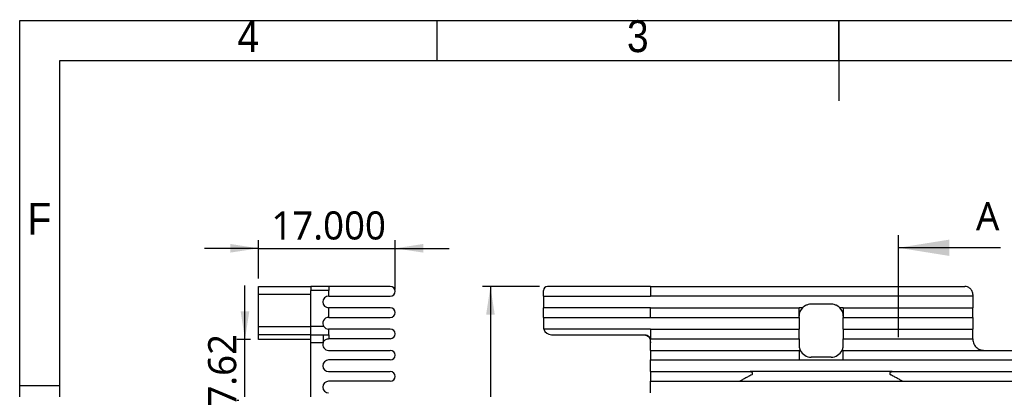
# Model space of a CAD drawing. Header units: millimetres. Extents: x 3 to 207, y 3 to 294.
# Tile 9 of 10: x 3 to 126, y 248 to 294. Entities that reach past the tile are written whole.
import ezdxf

# ---------------------------------------------------------------- set-up
doc = ezdxf.new("R2010")
doc.units = ezdxf.units.MM
for name, color, linetype in [('几何体', 7, 'Continuous'), ('剖面线', 4, 'Continuous'), ('尺寸', 3, 'Continuous'), ('注释', 7, 'Continuous'), ('草图直线', 1, 'Continuous')]:
    doc.layers.add(name, color=color, linetype=linetype)
doc.styles.add('SLDTEXTSTYLE1', font='Microsoft YaHei.ttf')
doc.styles.add('SLDTEXTSTYLE2', font='Gothic.ttf', dxfattribs={"width": 0.913})
doc.dimstyles.new('SLDDIMSTYLE1', dxfattribs={"dimtxt": 3.5, "dimasz": 3.5, "dimexe": 0, "dimexo": 0.0625, "dimgap": 0.875, "dimtad": 1, "dimrnd": 1e-09, "dimzin": 12, "dimdsep": 46, "dimtxsty": 'SLDTEXTSTYLE1', "dimsah": 1, "dimcen": 0.09, "dimadec": 0, "dimazin": 3, "dimtfac": 1, "dimtofl": 0, "dimtmove": 0, "dimatfit": 3, "dimfxl": 0, "dimfrac": 2, "dimtolj": 1, "dimtzin": 12, "dimarcsym": 0})
doc.dimstyles.new('SLDDIMSTYLE4', dxfattribs={"dimtxt": 3.5, "dimasz": 3.5, "dimexe": 0, "dimexo": 0.0625, "dimgap": 0.875, "dimtad": 1, "dimdec": 3, "dimrnd": 1e-09, "dimzin": 4, "dimdsep": 46, "dimtxsty": 'SLDTEXTSTYLE1', "dimsah": 1, "dimcen": 0.09, "dimadec": 0, "dimazin": 1, "dimtfac": 1, "dimtdec": 3, "dimtmove": 0, "dimatfit": 0, "dimfxl": 0, "dimfrac": 2, "dimtolj": 1, "dimtzin": 12, "dimarcsym": 0})
doc.dimstyles.new('SLDDIMSTYLE5', dxfattribs={"dimtxt": 3.5, "dimasz": 3.5, "dimexe": 0, "dimexo": 0.0625, "dimgap": 0.875, "dimtad": 1, "dimrnd": 1e-09, "dimzin": 12, "dimdsep": 46, "dimtxsty": 'SLDTEXTSTYLE1', "dimsah": 1, "dimcen": 0.09, "dimadec": 0, "dimazin": 3, "dimtfac": 1, "dimtmove": 0, "dimatfit": 0, "dimfxl": 0, "dimfrac": 2, "dimtolj": 1, "dimtzin": 12, "dimarcsym": 0})

# ---------------------------------------------------------------- blocks, each defined once
blk = doc.blocks.new('_D')
at = {"layer": '尺寸', "transparency": 16777216}
for p, q in [((67.71, 260.86), (60.61, 260.86)), ((61.61, 260.86), (61.61, 204.01)), ((71.92, 204.01), (60.61, 204.01))]:
    blk.add_line(p, q, dxfattribs=at)
for points in [[(61.61, 260.86), (61.08, 257.36), (62.15, 257.36)], [(61.61, 204.01), (62.15, 207.51), (61.08, 207.51)]]:
    blk.add_solid(points, dxfattribs=at)
at = {"layer": '尺寸', "transparency": 16777216, "insert": (57.02, 226.3), "char_height": 3.5, "attachment_point": 1, "rotation": 90, "style": 'SLDTEXTSTYLE1'}
blk.add_mtext('56.85', dxfattribs=at)
blk = doc.blocks.new('_D_3')
at = {"layer": '尺寸', "transparency": 16777216}
for p, q in [((32.74, 261.86), (32.74, 266.61)), ((49.74, 260.48), (49.74, 266.61)), ((32.74, 265.61), (26.01, 265.61)), ((32.74, 265.61), (49.74, 265.61)), ((49.74, 265.61), (56.47, 265.61))]:
    blk.add_line(p, q, dxfattribs=at)
for points in [[(32.74, 265.61), (29.24, 266.15), (29.24, 265.08)], [(49.74, 265.61), (53.24, 265.08), (53.24, 266.15)]]:
    blk.add_solid(points, dxfattribs=at)
at = {"layer": '尺寸', "transparency": 16777216, "insert": (34.34, 270.21), "char_height": 3.5, "attachment_point": 1, "style": 'SLDTEXTSTYLE1'}
blk.add_mtext('17.000', dxfattribs=at)
blk = doc.blocks.new('_D_4')
at = {"layer": '尺寸', "transparency": 16777216}
for p, q in [((31.05, 254.26), (31.05, 260.99)), ((31.74, 254.26), (30.05, 254.26)), ((31.05, 246.64), (31.05, 254.26)), ((33.09, 246.64), (30.05, 246.64)), ((31.05, 246.64), (31.05, 239.91))]:
    blk.add_line(p, q, dxfattribs=at)
for points in [[(31.05, 254.26), (31.59, 257.76), (30.51, 257.76)], [(31.05, 246.64), (30.51, 243.14), (31.59, 243.14)]]:
    blk.add_solid(points, dxfattribs=at)
at = {"layer": '尺寸', "transparency": 16777216, "insert": (26.46, 245.9), "char_height": 3.5, "attachment_point": 1, "rotation": 90, "style": 'SLDTEXTSTYLE1'}
blk.add_mtext('7.62', dxfattribs=at)

msp = doc.modelspace()

# ---------------------------------------------------------------- linework, layer by layer
at = {"layer": '几何体'}
for p, q in [((32.7421186, 259.857894), (32.7421186, 260.857894)), ((32.7421186, 260.857894), (39.2421186, 260.857894)), ((41.4721186, 260.857894), (39.2421186, 260.857894)), ((39.2421186, 260.857894), (39.2421186, 260.357894)), ((39.2421186, 255.857977), (39.2421186, 260.357894)), ((41.4721186, 260.357894), (39.2421186, 260.357894)), ((41.4721186, 260.857894), (41.4721186, 260.357894)), ((49.1421186, 260.857894), (41.4721186, 260.857894)), ((41.4721186, 259.657894), (41.4721186, 260.357894)), ((68.2081883, 259.657894), (68.2081883, 260.357894)), ((81.5582953, 260.857894), (68.7081883, 260.857894)), ((81.5582953, 260.857894), (81.5582953, 259.657894)), ((81.5582953, 260.857894), (120.6783073, 260.857894)), ((39.2421186, 259.857894), (32.7421186, 259.857894)), ((32.7421186, 255.857977), (32.7421186, 259.857894)), ((41.4721186, 259.657894), (41.4671186, 259.657894)), ((41.4721186, 259.657894), (49.1421186, 259.657894)), ((68.2081883, 259.657894), (68.2081883, 258.207894)), ((68.2081883, 259.657894), (81.5582953, 259.657894)), ((121.6783073, 259.657894), (81.5582953, 259.657894)), ((121.6783073, 259.857894), (121.6783073, 259.657894)), ((121.6783073, 259.657894), (121.6783073, 258.207894)), ((41.4721186, 258.207894), (41.4671186, 258.207894)), ((41.4721186, 257.007894), (41.4721186, 258.207894)), ((49.1421186, 258.207894), (41.4721186, 258.207894)), ((68.2081883, 257.007894), (68.2081883, 258.207894)), ((81.5582953, 258.207894), (68.2081883, 258.207894)), ((81.5582953, 258.207894), (100.0434393, 258.207894)), ((81.5582953, 257.007894), (81.5582953, 258.207894)), ((100.0434393, 257.007894), (100.0434393, 258.207894)), ((100.4722251, 258.207894), (100.0434393, 258.207894)), ((104.0434393, 258.657894), (101.5434393, 258.657894)), ((105.5434393, 258.207894), (105.1146536, 258.207894)), ((105.5434393, 258.207894), (105.5434393, 257.007894)), ((105.5434393, 258.207894), (121.6783073, 258.207894)), ((121.6783073, 257.007894), (121.6783073, 258.207894)), ((41.4721186, 257.007894), (41.4671186, 257.007894)), ((41.4721186, 257.007894), (49.1421186, 257.007894)), ((68.2081883, 257.007894), (81.5582953, 257.007894)), ((68.2081883, 257.007894), (68.2081883, 255.857977)), ((81.5582953, 257.007894), (100.0434393, 257.007894)), ((100.0434393, 257.007894), (100.0434393, 255.557894)), ((105.5434393, 257.007894), (121.6783073, 257.007894)), ((105.5434393, 255.557894), (105.5434393, 257.007894)), ((121.6783073, 257.007894), (121.6783073, 255.557894)), ((32.7421186, 255.857977), (39.2421186, 255.857977)), ((32.7421186, 254.857977), (32.7421186, 255.857977)), ((40.8796916, 255.857977), (39.2421186, 255.857977)), ((39.2421186, 254.857977), (39.2421186, 255.857977)), ((41.4721186, 255.557894), (41.4671186, 255.557894)), ((41.4721186, 254.857977), (41.4721186, 255.557894)), ((49.1421186, 255.557894), (41.4721186, 255.557894)), ((81.5582953, 255.557894), (68.2542752, 255.557894)), ((81.5582953, 255.557894), (100.0434393, 255.557894)), ((81.5582953, 255.557894), (81.5582953, 254.357894)), ((100.0434393, 254.357894), (100.0434393, 255.557894)), ((105.5434393, 255.557894), (105.5434393, 254.357894)), ((105.5434393, 255.557894), (121.6783073, 255.557894)), ((121.6783073, 254.357894), (121.6783073, 255.557894)), ((39.2421186, 254.857977), (32.7421186, 254.857977)), ((32.7421186, 254.257972), (32.7421186, 254.857977)), ((39.2421186, 254.257972), (32.7421186, 254.257972)), ((39.2421186, 254.857977), (41.4721186, 254.857977)), ((40.7779433, 253.857977), (39.2421186, 253.857977)), ((39.2421186, 245.327966), (39.2421186, 253.857977)), ((49.1421186, 254.357894), (41.4671186, 254.357894)), ((69.2081883, 254.857977), (80.6920195, 254.857977)), ((80.5582953, 254.857977), (80.980907, 254.7976039)), ((81.007356, 254.8088495), (80.9712535, 254.8205065)), ((81.4521629, 254.358439), (81.5118826, 254.1828664)), ((81.5118826, 254.1828664), (81.5582953, 253.857977)), ((81.5582953, 254.357894), (100.0434393, 254.357894)), ((81.5582953, 252.907894), (81.5582953, 253.857977)), ((100.0434393, 254.357894), (100.0434393, 253.557894)), ((105.5434393, 254.357894), (121.6783073, 254.357894)), ((105.5434393, 253.557894), (105.5434393, 254.357894)), ((121.6783073, 254.357894), (121.6783073, 254.307894)), ((41.4671186, 252.907894), (49.1421186, 252.907894)), ((81.5582953, 252.907894), (100.0434393, 252.907894)), ((81.5582953, 252.907894), (81.5582953, 251.707894)), ((100.0434393, 252.907894), (100.0434393, 251.707894)), ((100.1915888, 252.907894), (100.0434393, 252.907894)), ((105.5434393, 252.907894), (105.3952899, 252.907894)), ((105.5434393, 252.907894), (139.5081883, 252.907894)), ((105.5434393, 251.707894), (105.5434393, 252.907894)), ((49.1421186, 251.707894), (41.4671186, 251.707894)), ((81.5582953, 251.707894), (100.0434393, 251.707894)), ((81.5582953, 250.257894), (81.5582953, 251.707894)), ((100.0434393, 251.707894), (105.5434393, 251.707894)), ((104.0434393, 252.057894), (101.5434393, 252.057894)), ((105.5434393, 251.707894), (139.5081883, 251.707894)), ((41.4671186, 250.257894), (49.1421186, 250.257894)), ((81.5582953, 250.257894), (81.5582953, 249.057894)), ((81.5582953, 250.257894), (93.9413563, 250.257894)), ((111.6455224, 250.257894), (93.9413563, 250.257894)), ((111.6455224, 250.257894), (139.5081883, 250.257894)), ((49.1421186, 249.057894), (41.4671186, 249.057894)), ((81.5582953, 249.057894), (92.684316, 249.057894)), ((81.5582953, 247.607894), (81.5582953, 249.057894)), ((92.684316, 249.057894), (112.9025627, 249.057894)), ((112.9025627, 249.057894), (139.5081883, 249.057894))]:
    msp.add_line(p, q, dxfattribs=at)
at = {"layer": '几何体', "flags": 128}
msp.add_lwpolyline([(40.7779433, 253.857977), (40.8394964, 253.9958201), (40.8980323, 254.0820774)], dxfattribs=at)
at = {"layer": '几何体'}
for centre, radius, start, end in [((49.1421186, 260.257894), 0.6, 270, 90), ((68.7081883, 260.357894), 0.5, 90, 180), ((41.4671186, 258.932894), 0.725, 90, 270), ((49.1421186, 257.607894), 0.6, 270, 90), ((101.5434393, 257.157894), 1.5, 135.572995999, 180), ((104.0434393, 257.157894), 1.5, 0, 44.427004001), ((41.4671186, 256.282894), 0.725, 90, 215.880201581), ((49.1421186, 254.957894), 0.6, 270, 90), ((69.2081883, 255.857977), 1, 197.462588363, 270), ((41.4671186, 253.632894), 0.725, 161.913087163, 270), ((49.1421186, 252.307894), 0.6, 270, 90), ((101.5434393, 253.557894), 1.5, 205.679288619, 270), ((104.0434393, 253.557894), 1.5, 270, 334.320711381), ((41.4671186, 250.982894), 0.725, 90, 270), ((49.1421186, 249.657894), 0.6, 270, 90), ((41.4671186, 248.332894), 0.725, 90, 270)]:
    msp.add_arc(centre, radius, start, end, dxfattribs=at)
for points, knots in [([(121.6783073, 259.857894), (121.6783073, 259.9137683), (121.6734722, 259.9783011), (121.6471727, 260.1150919), (121.6255421, 260.1868833), (121.5373196, 260.3908557), (121.4476504, 260.5105688), (121.2491841, 260.6897431), (121.1382608, 260.753928), (120.9129333, 260.8373759), (120.7952315, 260.857894), (120.6783073, 260.857894)], [0, 0, 0, 0, 0.125, 0.125, 0.25, 0.25, 0.5, 0.5, 0.75, 0.75, 1, 1, 1, 1]), ([(101.5434393, 258.657894), (101.4157432, 258.657894), (101.2909321, 258.6418253), (101.0473962, 258.5790742), (100.9304466, 258.5320763), (100.7216093, 258.4183433), (100.6311266, 258.3513866), (100.5063304, 258.2446986), (100.4722251, 258.207894), (100.4722251, 258.207894)], [0, 0, 0, 0, 0.25, 0.25, 0.5, 0.5, 0.75, 0.75, 1, 1, 1, 1]), ([(105.1146536, 258.207894), (105.1146536, 258.207894), (105.0807049, 258.2445545), (104.9558101, 258.3513472), (104.864482, 258.4187446), (104.657759, 258.5313811), (104.5399523, 258.5788398), (104.2980146, 258.6414046), (104.1709514, 258.657894), (104.0434393, 258.657894)], [0, 0, 0, 0, 0.25, 0.25, 0.5, 0.5, 0.75, 0.75, 1, 1, 1, 1]), ([(40.8796916, 255.857977), (40.9475067, 255.7642258), (41.0363709, 255.6887937), (41.2384748, 255.5855987), (41.3524765, 255.557894), (41.4671186, 255.557894)], [0, 0, 0, 0, 0.5, 0.5, 1, 1, 1, 1]), ([(68.2081883, 255.857977), (68.2081883, 255.7642258), (68.2211849, 255.6887937), (68.2445449, 255.5855987), (68.2542752, 255.557894), (68.2542752, 255.557894)], [0, 0, 0, 0, 0.5, 0.5, 1, 1, 1, 1]), ([(39.2421186, 253.857977), (39.2421186, 253.9073444), (39.2421186, 254.0024779), (39.2421186, 254.1392742), (39.2421186, 254.2644218), (39.2421186, 254.3779102), (39.2421186, 254.4796648), (39.2421186, 254.5695467), (39.2421186, 254.6473844), (39.2421186, 254.713054), (39.2421186, 254.7665131), (39.2421186, 254.8078728), (39.2421186, 254.837026), (39.2421186, 254.8549237), (39.2421186, 254.8569339), (39.2421186, 254.857977)], [0, 0, 0, 0, 0.09126111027, 0.17586488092, 0.25460417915, 0.32846098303, 0.39862257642, 0.46647051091, 0.53352948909, 0.60137742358, 0.67153901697, 0.74539582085, 0.82413511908, 0.90873888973, 1, 1, 1, 1]), ([(40.7779433, 253.857977), (40.7901782, 253.8956604), (40.799222, 253.9393673), (40.8921322, 254.0777734), (40.9338692, 254.1400231), (41.0705271, 254.2428184), (41.1303691, 254.2797467), (41.2823546, 254.336608), (41.3719277, 254.3566141), (41.467121, 254.357673)], [0, 0, 0, 0, 0.5, 0.5, 0.75, 0.75, 0.875, 0.875, 1, 1, 1, 1]), ([(41.4721186, 254.857977), (41.4721186, 254.8570628), (41.4721186, 254.8552737), (41.4721186, 254.8398984), (41.4721186, 254.8150391), (41.4721186, 254.77987), (41.4721186, 254.7345889), (41.4721186, 254.679151), (41.4721186, 254.6136327), (41.4721186, 254.5379762), (41.4721186, 254.4526242), (41.4721186, 254.3897894), (41.4721186, 254.3576822)], [0, 0, 0, 0, 0.1070768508, 0.2095524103, 0.3084364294, 0.4048515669, 0.5000079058, 0.5951635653, 0.691576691, 0.7904574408, 0.8929285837, 1, 1, 1, 1]), ([(80.5723591, 254.857977), (80.6927646, 254.8515969), (80.9187467, 254.8396223), (81.1751207, 254.7234238), (81.3284857, 254.5817199), (81.4195125, 254.4734623), (81.4433724, 254.3894068), (81.4521629, 254.358439)], [0, 0, 0, 0, 0.3294780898, 0.6183778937, 0.7620830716, 0.9123462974, 1, 1, 1, 1]), ([(80.6920195, 254.857977), (80.7296085, 254.8570628), (80.8031713, 254.8552737), (80.9105585, 254.8398984), (81.0122213, 254.8150391), (81.1081246, 254.77987), (81.1982213, 254.7345889), (81.2824489, 254.679151), (81.3608149, 254.6136327), (81.4331246, 254.5379762), (81.5000758, 254.4526242), (81.5383637, 254.3897894), (81.5579279, 254.3576822)], [0, 0, 0, 0, 0.1070768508, 0.2095524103, 0.3084364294, 0.4048515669, 0.5000079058, 0.5951635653, 0.691576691, 0.7904574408, 0.8929285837, 1, 1, 1, 1]), ([(81.5582953, 254.3116579), (81.5220635, 254.3839416), (81.4612084, 254.5053493), (81.3630391, 254.5966289), (81.3233178, 254.6335625)], [0, 0, 0, 0, 0.5953796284, 1, 1, 1, 1]), ([(81.5582953, 253.857977), (81.5582953, 253.9270612), (81.5582953, 254.0652295), (81.5582953, 254.2000006), (81.5582953, 254.2425011), (81.5582953, 254.252858)], [0, 0, 0, 0, 0.430625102, 0.8612502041, 1, 1, 1, 1]), ([(121.6783073, 254.307894), (121.6783073, 254.2681387), (121.6798109, 254.2057704), (121.7001324, 254.0493298), (121.7197256, 253.9545286), (121.7860786, 253.7594813), (121.833028, 253.6591251), (121.9470348, 253.4761222), (122.0132745, 253.3934916), (122.2292045, 253.1761999), (122.3930965, 253.0737956), (122.7281631, 252.9404468), (122.9038876, 252.907894), (123.0783073, 252.907894)], [0, 0, 0, 0, 0.125, 0.125, 0.25, 0.25, 0.375, 0.375, 0.5, 0.5, 0.75, 0.75, 1, 1, 1, 1]), ([(100.0434393, 253.557894), (100.0434393, 253.3776018), (100.0789128, 253.2110443), (100.1359952, 253.0355084), (100.1552979, 252.988451), (100.1830898, 252.9249239), (100.1915888, 252.907894), (100.1915888, 252.907894)], [0, 0, 0, 0, 0.5, 0.5, 0.75, 0.75, 1, 1, 1, 1]), ([(105.3952899, 252.907894), (105.3952899, 252.907894), (105.403763, 252.9248587), (105.4316886, 252.9887033), (105.4509342, 253.0356118), (105.5082314, 253.2119663), (105.5434393, 253.3775898), (105.5434393, 253.557894)], [0, 0, 0, 0, 0.25, 0.25, 0.5, 0.5, 1, 1, 1, 1]), ([(94.1401546, 249.857752), (94.1852974, 249.8801061), (94.2189016, 249.9190076), (94.2530958, 250.0010148), (94.2546187, 250.0426809), (94.2395368, 250.1140189), (94.2235023, 250.1437181), (94.1819171, 250.1918263), (94.1577249, 250.2100441), (94.1247674, 250.2230396)], [0, 0, 0, 0, 0.25, 0.25, 0.5, 0.5, 0.75, 0.75, 1, 1, 1, 1]), ([(111.4621113, 250.2230396), (111.4292108, 250.2100666), (111.404772, 250.1917047), (111.3630411, 250.1432314), (111.3472862, 250.1139075), (111.3322444, 250.0424545), (111.3337985, 250.0009236), (111.3680331, 249.918927), (111.4015598, 249.8801167), (111.4467241, 249.857752)], [0, 0, 0, 0, 0.25, 0.25, 0.5, 0.5, 0.75, 0.75, 1, 1, 1, 1]), ([(94.1401546, 249.857752), (93.9998167, 249.7882589), (93.85744, 249.7156215), (93.5746375, 249.5668755), (93.4356242, 249.4915349), (93.1633201, 249.339754), (93.0277512, 249.2618689), (92.8520647, 249.1585813), (92.7972751, 249.1259261), (92.7128744, 249.0752465), (92.684316, 249.057894), (92.684316, 249.057894)], [0, 0, 0, 0, 0.25, 0.25, 0.5, 0.5, 0.75, 0.75, 0.875, 0.875, 1, 1, 1, 1]), ([(112.9025627, 249.057894), (112.9025627, 249.057894), (112.8741945, 249.0751333), (112.7888873, 249.1263553), (112.7344586, 249.1587938), (112.5575465, 249.2627912), (112.4236943, 249.3396763), (112.1515091, 249.491395), (112.0125146, 249.5667289), (111.7296834, 249.7154955), (111.5873374, 249.7881225), (111.4467241, 249.857752)], [0, 0, 0, 0, 0.125, 0.125, 0.25, 0.25, 0.5, 0.5, 0.75, 0.75, 1, 1, 1, 1])]:
    msp.add_open_spline(points, degree=3, knots=knots, dxfattribs=at)
for points in [[(40.7779433, 254.857977), (40.7779433, 254.857977), (40.7779433, 254.5246437), (40.7779433, 253.857977)], [(93.9413563, 250.257894), (94.003043, 250.257894), (94.0652215, 250.246519), (94.1247674, 250.2230396)], [(111.4621113, 250.2230396), (111.5215175, 250.2464639), (111.5844572, 250.257894), (111.6455224, 250.257894)]]:
    msp.add_open_spline(points, degree=3, dxfattribs=at)
at = {"layer": '剖面线'}
msp.add_line((112.403208, 254.567394), (112.403208, 267.267394), dxfattribs=at)
at = {"layer": '剖面线', "linetype": 'Continuous'}
msp.add_line((125.103208, 265.679894), (112.403208, 265.679894), dxfattribs=at)
at = {"layer": '剖面线'}
msp.add_solid([(112.403208, 265.679894), (118.753208, 264.663894), (118.753208, 266.695894)], dxfattribs=at)
at = {"layer": '草图直线'}
for p, q in [((3, 3), (3, 294)), ((3, 294), (207, 294)), ((55, 289), (55, 294)), ((105, 294.001), (105, 283.999)), ((105, 289), (105, 294)), ((8, 8), (8, 289)), ((8, 289), (202, 289)), ((8, 248.5), (3, 248.5))]:
    msp.add_line(p, q, dxfattribs=at)

# ---------------------------------------------------------------- texts
at = {"layer": '剖面线', "insert": (122.0692365, 271.3654735), "char_height": 3.5, "attachment_point": 1, "style": 'SLDTEXTSTYLE1'}
msp.add_mtext('A', dxfattribs=at)
at = {"layer": '注释', "char_height": 3.96875, "attachment_point": 2, "style": 'SLDTEXTSTYLE2'}
for s, insert in [('4', (31.4600369, 294.0136245)), ('3', (79.9600369, 294.0136245)), ('F', (5.4577402, 271.2636245))]:
    msp.add_mtext(s, dxfattribs=dict(at, insert=insert))

# ---------------------------------------------------------------- dimensions: what is measured, and where the dimension line sits
at = {"layer": '尺寸'}
dim = msp.add_linear_dim(base=(49.7421186, 265.614321), p1=(32.7421186, 260.857894), p2=(49.7421186, 260.257894), dimstyle='SLDDIMSTYLE4', dxfattribs=at)
dim.commit()
dim.dimension.update_dxf_attribs({"geometry": '_D_3', "text_midpoint": (41.1751771, 265.614321), "dimtype": 160})
for base, p1, p2, dimstyle, picture, middle in [((31.0492497, 254.257972), (34.0921186, 246.637982), (32.7421186, 254.257972), 'SLDDIMSTYLE5', '_D_4', (31.0492497, 250.2070891)), ((61.6145747, 204.007894), (68.7081883, 260.857894), (72.9161317, 204.007894), 'SLDDIMSTYLE1', '_D', (61.6145747, 231.8769855))]:
    dim = msp.add_linear_dim(base=base, p1=p1, p2=p2, angle=90, dimstyle=dimstyle, dxfattribs=at)
    dim.commit()
    dim.dimension.update_dxf_attribs({"geometry": picture, "text_midpoint": middle, "dimtype": 160})

doc.saveas('drawing.dxf')
